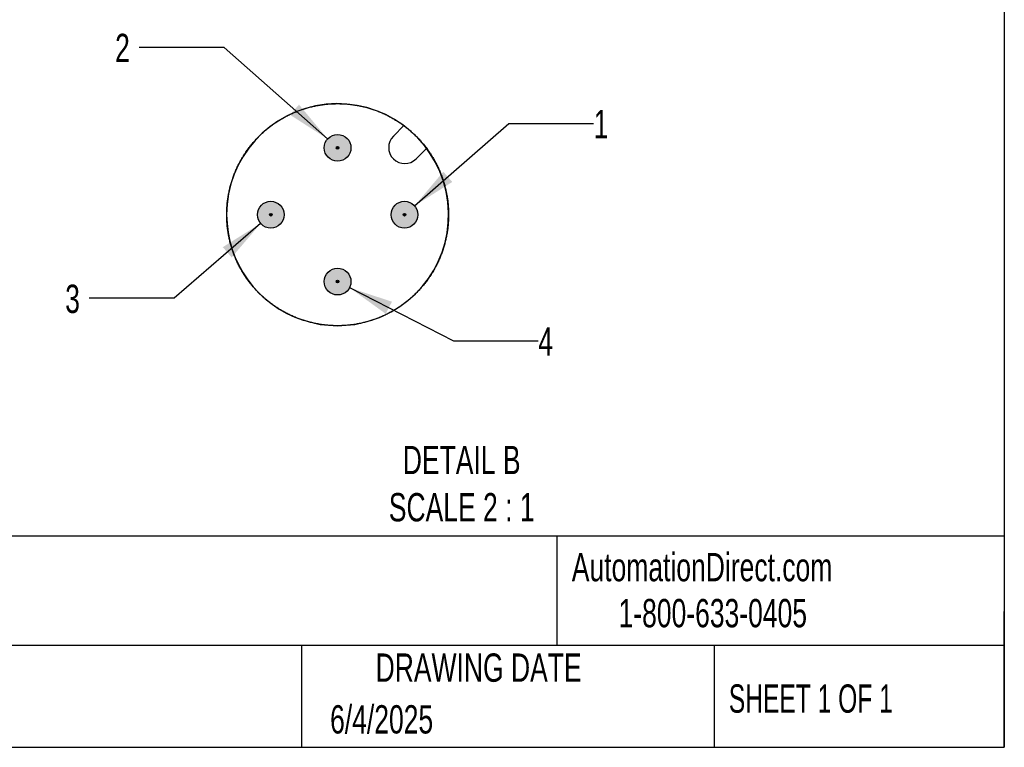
# Model space of a CAD drawing. Header units: millimetres. Extents: x 6 to 273, y 6 to 210.
# Tile 3 of 5: x 199 to 273, y 6 to 61. Entities that reach past the tile are written whole.
import ezdxf

# ---------------------------------------------------------------- set-up
doc = ezdxf.new("R2010")
doc.units = ezdxf.units.MM
doc.linetypes.add('SLD-Solid', pattern=[0])
doc.layers.add('DIMENSIONS', color=140, linetype='SLD-Solid', lineweight=25)
doc.layers.add('TEXT', color=140, linetype='SLD-Solid', lineweight=25)
doc.layers.add('HATCH', color=6, linetype='SLD-Solid')
doc.layers.add('SLD-DEFPOINTS', color=7, linetype='Continuous')
doc.styles.add('SLDTEXTSTYLE0', font='TXT', dxfattribs={"width": 0.7})
doc.styles.add('SLDTEXTSTYLE1', font='TXT', dxfattribs={"width": 0.65})
doc.dimstyles.new('SLDDIMSTYLE5', dxfattribs={"dimtxt": 2.158008, "dimasz": 3.302, "dimexe": 0, "dimexo": 0.0625, "dimgap": 0.539502, "dimtad": 0, "dimtih": 1, "dimtoh": 1, "dimdec": 1, "dimlfac": 0.5, "dimrnd": 1e-09, "dimzin": 12, "dimdsep": 46, "dimtxsty": 'SLDTEXTSTYLE0', "dimsah": 1, "dimcen": 0, "dimadec": 0, "dimazin": 3, "dimtfac": 1, "dimtdec": 1, "dimtofl": 0, "dimtmove": 0, "dimatfit": 3, "dimfxl": 0, "dimfrac": 2, "dimtolj": 1, "dimtzin": 12, "dimarcsym": 0})

# ---------------------------------------------------------------- blocks, each defined once
blk = doc.blocks.new('_D_12')
at = {"layer": 'DIMENSIONS'}
for p, q in [((228.93, 46.82), (235.98, 52.974)), ((235.98, 52.974), (242.33, 52.974))]:
    blk.add_line(p, q, dxfattribs=at)
blk.add_solid([(228.93, 46.82), (231.751, 48.608), (231.083, 49.374)], dxfattribs=at)
at = {"layer": 'DIMENSIONS', "insert": (242.33, 53.988), "char_height": 2.117, "attachment_point": 1, "style": 'SLDTEXTSTYLE0'}
blk.add_mtext('1', dxfattribs=at)
blk = doc.blocks.new('_D_13')
at = {"layer": 'DIMENSIONS'}
for p, q in [((214.677, 58.67), (208.327, 58.67)), ((222.427, 51.824), (214.677, 58.67))]:
    blk.add_line(p, q, dxfattribs=at)
blk.add_solid([(222.427, 51.824), (220.289, 54.391), (219.616, 53.629)], dxfattribs=at)
at = {"layer": 'DIMENSIONS', "insert": (206.532, 59.683), "char_height": 2.117, "attachment_point": 1, "style": 'SLDTEXTSTYLE0'}
blk.add_mtext('2', dxfattribs=at)
blk = doc.blocks.new('_D_14')
at = {"layer": 'DIMENSIONS'}
for p, q in [((217.419, 45.509), (210.941, 39.918)), ((210.941, 39.918), (204.591, 39.918))]:
    blk.add_line(p, q, dxfattribs=at)
blk.add_solid([(217.419, 45.509), (214.588, 43.736), (215.251, 42.967)], dxfattribs=at)
at = {"layer": 'DIMENSIONS', "insert": (202.796, 40.932), "char_height": 2.117, "attachment_point": 1, "style": 'SLDTEXTSTYLE0'}
blk.add_mtext('3', dxfattribs=at)
blk = doc.blocks.new('_D_15')
at = {"layer": 'DIMENSIONS'}
for p, q in [((224.067, 40.707), (231.835, 36.736)), ((231.835, 36.736), (238.185, 36.736))]:
    blk.add_line(p, q, dxfattribs=at)
blk.add_solid([(224.067, 40.707), (226.776, 38.751), (227.238, 39.656)], dxfattribs=at)
at = {"layer": 'DIMENSIONS', "insert": (238.185, 37.749), "char_height": 2.117, "attachment_point": 1, "style": 'SLDTEXTSTYLE0'}
blk.add_mtext('4', dxfattribs=at)

msp = doc.modelspace()

# ---------------------------------------------------------------- hatches: boundary and pattern name
at = {"layer": 'HATCH'}
h = msp.add_hatch(color=256, dxfattribs=at)
h.paths.add_polyline_path([(223.277, 51.162), (223.276, 51.167), (223.276, 51.173), (223.275, 51.178), (223.274, 51.183), (223.273, 51.188), (223.271, 51.193), (223.27, 51.198), (223.268, 51.203), (223.265, 51.208), (223.263, 51.213), (223.26, 51.217), (223.257, 51.222), (223.253, 51.226), (223.25, 51.23), (223.246, 51.234), (223.242, 51.237), (223.238, 51.241), (223.234, 51.244), (223.23, 51.247), (223.225, 51.249), (223.22, 51.252), (223.215, 51.254), (223.21, 51.256), (223.205, 51.258), (223.2, 51.259), (223.195, 51.26), (223.19, 51.261), (223.184, 51.262), (223.179, 51.262), (223.174, 51.262), (223.169, 51.262), (223.163, 51.261), (223.158, 51.26), (223.153, 51.259), (223.148, 51.258), (223.143, 51.256), (223.138, 51.254), (223.133, 51.252), (223.128, 51.249), (223.123, 51.247), (223.119, 51.244), (223.115, 51.241), (223.111, 51.237), (223.107, 51.234), (223.103, 51.23), (223.1, 51.226), (223.096, 51.222), (223.093, 51.217), (223.09, 51.213), (223.088, 51.208), (223.085, 51.203), (223.083, 51.198), (223.082, 51.193), (223.08, 51.188), (223.079, 51.183), (223.078, 51.178), (223.077, 51.173), (223.077, 51.167), (223.077, 51.162), (223.077, 51.157), (223.077, 51.151), (223.078, 51.146), (223.079, 51.141), (223.08, 51.136), (223.082, 51.131), (223.083, 51.126), (223.085, 51.121), (223.088, 51.116), (223.09, 51.111), (223.093, 51.107), (223.096, 51.102), (223.1, 51.098), (223.103, 51.094), (223.107, 51.09), (223.111, 51.087), (223.115, 51.083), (223.119, 51.08), (223.123, 51.077), (223.128, 51.075), (223.133, 51.072), (223.138, 51.07), (223.143, 51.068), (223.148, 51.066), (223.153, 51.065), (223.158, 51.064), (223.163, 51.063), (223.169, 51.062), (223.174, 51.062), (223.179, 51.062), (223.184, 51.062), (223.19, 51.063), (223.195, 51.064), (223.2, 51.065), (223.205, 51.066), (223.21, 51.068), (223.215, 51.07), (223.22, 51.072), (223.225, 51.075), (223.23, 51.077), (223.234, 51.08), (223.238, 51.083), (223.242, 51.087), (223.246, 51.09), (223.25, 51.094), (223.253, 51.098), (223.257, 51.102), (223.26, 51.107), (223.263, 51.111), (223.265, 51.116), (223.268, 51.121), (223.27, 51.126), (223.271, 51.131), (223.273, 51.136), (223.274, 51.141), (223.275, 51.146), (223.276, 51.151), (223.276, 51.157)], flags=0)
h.paths.add_polyline_path([(224.171, 51.056), (224.175, 51.109), (224.177, 51.162), (224.175, 51.215), (224.171, 51.268), (224.164, 51.321), (224.154, 51.373), (224.141, 51.425), (224.126, 51.476), (224.108, 51.526), (224.087, 51.575), (224.064, 51.623), (224.038, 51.67), (224.01, 51.715), (223.979, 51.758), (223.946, 51.8), (223.911, 51.84), (223.874, 51.878), (223.835, 51.915), (223.794, 51.949), (223.751, 51.98), (223.707, 52.01), (223.661, 52.037), (223.614, 52.061), (223.565, 52.083), (223.516, 52.103), (223.465, 52.119), (223.414, 52.133), (223.362, 52.145), (223.309, 52.153), (223.256, 52.159), (223.203, 52.162), (223.15, 52.162), (223.097, 52.159), (223.044, 52.153), (222.991, 52.145), (222.939, 52.133), (222.888, 52.119), (222.837, 52.103), (222.788, 52.083), (222.739, 52.061), (222.692, 52.037), (222.646, 52.01), (222.602, 51.98), (222.559, 51.949), (222.518, 51.915), (222.479, 51.878), (222.442, 51.84), (222.407, 51.8), (222.374, 51.758), (222.343, 51.715), (222.315, 51.67), (222.289, 51.623), (222.266, 51.575), (222.245, 51.526), (222.227, 51.476), (222.212, 51.425), (222.199, 51.373), (222.189, 51.321), (222.182, 51.268), (222.178, 51.215), (222.177, 51.162), (222.178, 51.109), (222.182, 51.056), (222.189, 51.003), (222.199, 50.951), (222.212, 50.899), (222.227, 50.848), (222.245, 50.798), (222.266, 50.749), (222.289, 50.701), (222.315, 50.654), (222.343, 50.609), (222.374, 50.566), (222.407, 50.524), (222.442, 50.484), (222.479, 50.446), (222.518, 50.409), (222.559, 50.375), (222.602, 50.344), (222.646, 50.314), (222.692, 50.287), (222.739, 50.263), (222.788, 50.241), (222.837, 50.221), (222.888, 50.205), (222.939, 50.191), (222.991, 50.179), (223.044, 50.171), (223.097, 50.165), (223.15, 50.162), (223.203, 50.162), (223.256, 50.165), (223.309, 50.171), (223.362, 50.179), (223.414, 50.191), (223.465, 50.205), (223.516, 50.221), (223.565, 50.241), (223.614, 50.263), (223.661, 50.287), (223.707, 50.314), (223.751, 50.344), (223.794, 50.375), (223.835, 50.409), (223.874, 50.446), (223.911, 50.484), (223.946, 50.524), (223.979, 50.566), (224.01, 50.609), (224.038, 50.654), (224.064, 50.701), (224.087, 50.749), (224.108, 50.798), (224.126, 50.848), (224.141, 50.899), (224.154, 50.951), (224.164, 51.003)], flags=0)
for points in [[(223.276, 51.151), (223.276, 51.157), (223.277, 51.162), (223.276, 51.167), (223.276, 51.173), (223.275, 51.178), (223.274, 51.183), (223.273, 51.188), (223.271, 51.193), (223.27, 51.198), (223.268, 51.203), (223.265, 51.208), (223.263, 51.213), (223.26, 51.217), (223.257, 51.222), (223.253, 51.226), (223.25, 51.23), (223.246, 51.234), (223.242, 51.237), (223.238, 51.241), (223.234, 51.244), (223.23, 51.247), (223.225, 51.249), (223.22, 51.252), (223.215, 51.254), (223.21, 51.256), (223.205, 51.258), (223.2, 51.259), (223.195, 51.26), (223.19, 51.261), (223.184, 51.262), (223.179, 51.262), (223.174, 51.262), (223.169, 51.262), (223.163, 51.261), (223.158, 51.26), (223.153, 51.259), (223.148, 51.258), (223.143, 51.256), (223.138, 51.254), (223.133, 51.252), (223.128, 51.249), (223.123, 51.247), (223.119, 51.244), (223.115, 51.241), (223.111, 51.237), (223.107, 51.234), (223.103, 51.23), (223.1, 51.226), (223.096, 51.222), (223.093, 51.217), (223.09, 51.213), (223.088, 51.208), (223.085, 51.203), (223.083, 51.198), (223.082, 51.193), (223.08, 51.188), (223.079, 51.183), (223.078, 51.178), (223.077, 51.173), (223.077, 51.167), (223.077, 51.162), (223.077, 51.157), (223.077, 51.151), (223.078, 51.146), (223.079, 51.141), (223.08, 51.136), (223.082, 51.131), (223.083, 51.126), (223.085, 51.121), (223.088, 51.116), (223.09, 51.111), (223.093, 51.107), (223.096, 51.102), (223.1, 51.098), (223.103, 51.094), (223.107, 51.09), (223.111, 51.087), (223.115, 51.083), (223.119, 51.08), (223.123, 51.077), (223.128, 51.075), (223.133, 51.072), (223.138, 51.07), (223.143, 51.068), (223.148, 51.066), (223.153, 51.065), (223.158, 51.064), (223.163, 51.063), (223.169, 51.062), (223.174, 51.062), (223.179, 51.062), (223.184, 51.062), (223.19, 51.063), (223.195, 51.064), (223.2, 51.065), (223.205, 51.066), (223.21, 51.068), (223.215, 51.07), (223.22, 51.072), (223.225, 51.075), (223.23, 51.077), (223.234, 51.08), (223.238, 51.083), (223.242, 51.087), (223.246, 51.09), (223.25, 51.094), (223.253, 51.098), (223.257, 51.102), (223.26, 51.107), (223.263, 51.111), (223.265, 51.116), (223.268, 51.121), (223.27, 51.126), (223.271, 51.131), (223.273, 51.136), (223.274, 51.141), (223.275, 51.146)], [(218.276, 46.151), (218.276, 46.157), (218.277, 46.162), (218.276, 46.167), (218.276, 46.173), (218.275, 46.178), (218.274, 46.183), (218.273, 46.188), (218.271, 46.193), (218.27, 46.198), (218.268, 46.203), (218.265, 46.208), (218.263, 46.213), (218.26, 46.217), (218.257, 46.222), (218.253, 46.226), (218.25, 46.23), (218.246, 46.234), (218.242, 46.237), (218.238, 46.241), (218.234, 46.244), (218.23, 46.247), (218.225, 46.249), (218.22, 46.252), (218.215, 46.254), (218.21, 46.256), (218.205, 46.258), (218.2, 46.259), (218.195, 46.26), (218.19, 46.261), (218.184, 46.262), (218.179, 46.262), (218.174, 46.262), (218.169, 46.262), (218.163, 46.261), (218.158, 46.26), (218.153, 46.259), (218.148, 46.258), (218.143, 46.256), (218.138, 46.254), (218.133, 46.252), (218.128, 46.249), (218.123, 46.247), (218.119, 46.244), (218.115, 46.241), (218.111, 46.237), (218.107, 46.234), (218.103, 46.23), (218.1, 46.226), (218.096, 46.222), (218.093, 46.217), (218.09, 46.213), (218.088, 46.208), (218.085, 46.203), (218.083, 46.198), (218.082, 46.193), (218.08, 46.188), (218.079, 46.183), (218.078, 46.178), (218.077, 46.173), (218.077, 46.167), (218.077, 46.162), (218.077, 46.157), (218.077, 46.151), (218.078, 46.146), (218.079, 46.141), (218.08, 46.136), (218.082, 46.131), (218.083, 46.126), (218.085, 46.121), (218.088, 46.116), (218.09, 46.111), (218.093, 46.107), (218.096, 46.102), (218.1, 46.098), (218.103, 46.094), (218.107, 46.09), (218.111, 46.087), (218.115, 46.083), (218.119, 46.08), (218.123, 46.077), (218.128, 46.075), (218.133, 46.072), (218.138, 46.07), (218.143, 46.068), (218.148, 46.066), (218.153, 46.065), (218.158, 46.064), (218.163, 46.063), (218.169, 46.062), (218.174, 46.062), (218.179, 46.062), (218.184, 46.062), (218.19, 46.063), (218.195, 46.064), (218.2, 46.065), (218.205, 46.066), (218.21, 46.068), (218.215, 46.07), (218.22, 46.072), (218.225, 46.075), (218.23, 46.077), (218.234, 46.08), (218.238, 46.083), (218.242, 46.087), (218.246, 46.09), (218.25, 46.094), (218.253, 46.098), (218.257, 46.102), (218.26, 46.107), (218.263, 46.111), (218.265, 46.116), (218.268, 46.121), (218.27, 46.126), (218.271, 46.131), (218.273, 46.136), (218.274, 46.141), (218.275, 46.146)], [(228.276, 46.151), (228.276, 46.157), (228.277, 46.162), (228.276, 46.167), (228.276, 46.173), (228.275, 46.178), (228.274, 46.183), (228.273, 46.188), (228.271, 46.193), (228.27, 46.198), (228.268, 46.203), (228.265, 46.208), (228.263, 46.213), (228.26, 46.217), (228.257, 46.222), (228.253, 46.226), (228.25, 46.23), (228.246, 46.234), (228.242, 46.237), (228.238, 46.241), (228.234, 46.244), (228.23, 46.247), (228.225, 46.249), (228.22, 46.252), (228.215, 46.254), (228.21, 46.256), (228.205, 46.258), (228.2, 46.259), (228.195, 46.26), (228.19, 46.261), (228.184, 46.262), (228.179, 46.262), (228.174, 46.262), (228.169, 46.262), (228.163, 46.261), (228.158, 46.26), (228.153, 46.259), (228.148, 46.258), (228.143, 46.256), (228.138, 46.254), (228.133, 46.252), (228.128, 46.249), (228.123, 46.247), (228.119, 46.244), (228.115, 46.241), (228.111, 46.237), (228.107, 46.234), (228.103, 46.23), (228.1, 46.226), (228.096, 46.222), (228.093, 46.217), (228.09, 46.213), (228.088, 46.208), (228.085, 46.203), (228.083, 46.198), (228.082, 46.193), (228.08, 46.188), (228.079, 46.183), (228.078, 46.178), (228.077, 46.173), (228.077, 46.167), (228.077, 46.162), (228.077, 46.157), (228.077, 46.151), (228.078, 46.146), (228.079, 46.141), (228.08, 46.136), (228.082, 46.131), (228.083, 46.126), (228.085, 46.121), (228.088, 46.116), (228.09, 46.111), (228.093, 46.107), (228.096, 46.102), (228.1, 46.098), (228.103, 46.094), (228.107, 46.09), (228.111, 46.087), (228.115, 46.083), (228.119, 46.08), (228.123, 46.077), (228.128, 46.075), (228.133, 46.072), (228.138, 46.07), (228.143, 46.068), (228.148, 46.066), (228.153, 46.065), (228.158, 46.064), (228.163, 46.063), (228.169, 46.062), (228.174, 46.062), (228.179, 46.062), (228.184, 46.062), (228.19, 46.063), (228.195, 46.064), (228.2, 46.065), (228.205, 46.066), (228.21, 46.068), (228.215, 46.07), (228.22, 46.072), (228.225, 46.075), (228.23, 46.077), (228.234, 46.08), (228.238, 46.083), (228.242, 46.087), (228.246, 46.09), (228.25, 46.094), (228.253, 46.098), (228.257, 46.102), (228.26, 46.107), (228.263, 46.111), (228.265, 46.116), (228.268, 46.121), (228.27, 46.126), (228.271, 46.131), (228.273, 46.136), (228.274, 46.141), (228.275, 46.146)], [(223.276, 41.151), (223.276, 41.157), (223.277, 41.162), (223.276, 41.167), (223.276, 41.173), (223.275, 41.178), (223.274, 41.183), (223.273, 41.188), (223.271, 41.193), (223.27, 41.198), (223.268, 41.203), (223.265, 41.208), (223.263, 41.213), (223.26, 41.217), (223.257, 41.222), (223.253, 41.226), (223.25, 41.23), (223.246, 41.234), (223.242, 41.237), (223.238, 41.241), (223.234, 41.244), (223.23, 41.247), (223.225, 41.249), (223.22, 41.252), (223.215, 41.254), (223.21, 41.256), (223.205, 41.258), (223.2, 41.259), (223.195, 41.26), (223.19, 41.261), (223.184, 41.262), (223.179, 41.262), (223.174, 41.262), (223.169, 41.262), (223.163, 41.261), (223.158, 41.26), (223.153, 41.259), (223.148, 41.258), (223.143, 41.256), (223.138, 41.254), (223.133, 41.252), (223.128, 41.249), (223.123, 41.247), (223.119, 41.244), (223.115, 41.241), (223.111, 41.237), (223.107, 41.234), (223.103, 41.23), (223.1, 41.226), (223.096, 41.222), (223.093, 41.217), (223.09, 41.213), (223.088, 41.208), (223.085, 41.203), (223.083, 41.198), (223.082, 41.193), (223.08, 41.188), (223.079, 41.183), (223.078, 41.178), (223.077, 41.173), (223.077, 41.167), (223.077, 41.162), (223.077, 41.157), (223.077, 41.151), (223.078, 41.146), (223.079, 41.141), (223.08, 41.136), (223.082, 41.131), (223.083, 41.126), (223.085, 41.121), (223.088, 41.116), (223.09, 41.111), (223.093, 41.107), (223.096, 41.102), (223.1, 41.098), (223.103, 41.094), (223.107, 41.09), (223.111, 41.087), (223.115, 41.083), (223.119, 41.08), (223.123, 41.077), (223.128, 41.075), (223.133, 41.072), (223.138, 41.07), (223.143, 41.068), (223.148, 41.066), (223.153, 41.065), (223.158, 41.064), (223.163, 41.063), (223.169, 41.062), (223.174, 41.062), (223.179, 41.062), (223.184, 41.062), (223.19, 41.063), (223.195, 41.064), (223.2, 41.065), (223.205, 41.066), (223.21, 41.068), (223.215, 41.07), (223.22, 41.072), (223.225, 41.075), (223.23, 41.077), (223.234, 41.08), (223.238, 41.083), (223.242, 41.087), (223.246, 41.09), (223.25, 41.094), (223.253, 41.098), (223.257, 41.102), (223.26, 41.107), (223.263, 41.111), (223.265, 41.116), (223.268, 41.121), (223.27, 41.126), (223.271, 41.131), (223.273, 41.136), (223.274, 41.141), (223.275, 41.146)]]:
    msp.add_hatch(color=256, dxfattribs=at).paths.add_polyline_path(points, flags=0)
h = msp.add_hatch(color=256, dxfattribs=at)
h.paths.add_polyline_path([(218.277, 46.162), (218.276, 46.167), (218.276, 46.173), (218.275, 46.178), (218.274, 46.183), (218.273, 46.188), (218.271, 46.193), (218.27, 46.198), (218.268, 46.203), (218.265, 46.208), (218.263, 46.213), (218.26, 46.217), (218.257, 46.222), (218.253, 46.226), (218.25, 46.23), (218.246, 46.234), (218.242, 46.237), (218.238, 46.241), (218.234, 46.244), (218.23, 46.247), (218.225, 46.249), (218.22, 46.252), (218.215, 46.254), (218.21, 46.256), (218.205, 46.258), (218.2, 46.259), (218.195, 46.26), (218.19, 46.261), (218.184, 46.262), (218.179, 46.262), (218.174, 46.262), (218.169, 46.262), (218.163, 46.261), (218.158, 46.26), (218.153, 46.259), (218.148, 46.258), (218.143, 46.256), (218.138, 46.254), (218.133, 46.252), (218.128, 46.249), (218.123, 46.247), (218.119, 46.244), (218.115, 46.241), (218.111, 46.237), (218.107, 46.234), (218.103, 46.23), (218.1, 46.226), (218.096, 46.222), (218.093, 46.217), (218.09, 46.213), (218.088, 46.208), (218.085, 46.203), (218.083, 46.198), (218.082, 46.193), (218.08, 46.188), (218.079, 46.183), (218.078, 46.178), (218.077, 46.173), (218.077, 46.167), (218.077, 46.162), (218.077, 46.157), (218.077, 46.151), (218.078, 46.146), (218.079, 46.141), (218.08, 46.136), (218.082, 46.131), (218.083, 46.126), (218.085, 46.121), (218.088, 46.116), (218.09, 46.111), (218.093, 46.107), (218.096, 46.102), (218.1, 46.098), (218.103, 46.094), (218.107, 46.09), (218.111, 46.087), (218.115, 46.083), (218.119, 46.08), (218.123, 46.077), (218.128, 46.075), (218.133, 46.072), (218.138, 46.07), (218.143, 46.068), (218.148, 46.066), (218.153, 46.065), (218.158, 46.064), (218.163, 46.063), (218.169, 46.062), (218.174, 46.062), (218.179, 46.062), (218.184, 46.062), (218.19, 46.063), (218.195, 46.064), (218.2, 46.065), (218.205, 46.066), (218.21, 46.068), (218.215, 46.07), (218.22, 46.072), (218.225, 46.075), (218.23, 46.077), (218.234, 46.08), (218.238, 46.083), (218.242, 46.087), (218.246, 46.09), (218.25, 46.094), (218.253, 46.098), (218.257, 46.102), (218.26, 46.107), (218.263, 46.111), (218.265, 46.116), (218.268, 46.121), (218.27, 46.126), (218.271, 46.131), (218.273, 46.136), (218.274, 46.141), (218.275, 46.146), (218.276, 46.151), (218.276, 46.157)], flags=0)
h.paths.add_polyline_path([(219.171, 46.056), (219.175, 46.109), (219.177, 46.162), (219.175, 46.215), (219.171, 46.268), (219.164, 46.321), (219.154, 46.373), (219.141, 46.425), (219.126, 46.476), (219.108, 46.526), (219.087, 46.575), (219.064, 46.623), (219.038, 46.67), (219.01, 46.715), (218.979, 46.758), (218.946, 46.8), (218.911, 46.84), (218.874, 46.878), (218.835, 46.915), (218.794, 46.949), (218.751, 46.98), (218.707, 47.01), (218.661, 47.037), (218.614, 47.061), (218.565, 47.083), (218.516, 47.103), (218.465, 47.119), (218.414, 47.133), (218.362, 47.145), (218.309, 47.153), (218.256, 47.159), (218.203, 47.162), (218.15, 47.162), (218.097, 47.159), (218.044, 47.153), (217.991, 47.145), (217.939, 47.133), (217.888, 47.119), (217.837, 47.103), (217.788, 47.083), (217.739, 47.061), (217.692, 47.037), (217.646, 47.01), (217.602, 46.98), (217.559, 46.949), (217.518, 46.915), (217.479, 46.878), (217.442, 46.84), (217.407, 46.8), (217.374, 46.758), (217.343, 46.715), (217.315, 46.67), (217.289, 46.623), (217.266, 46.575), (217.245, 46.526), (217.227, 46.476), (217.212, 46.425), (217.199, 46.373), (217.189, 46.321), (217.182, 46.268), (217.178, 46.215), (217.177, 46.162), (217.178, 46.109), (217.182, 46.056), (217.189, 46.003), (217.199, 45.951), (217.212, 45.899), (217.227, 45.848), (217.245, 45.798), (217.266, 45.749), (217.289, 45.701), (217.315, 45.654), (217.343, 45.609), (217.374, 45.566), (217.407, 45.524), (217.442, 45.484), (217.479, 45.446), (217.518, 45.409), (217.559, 45.375), (217.602, 45.344), (217.646, 45.314), (217.692, 45.287), (217.739, 45.263), (217.788, 45.241), (217.837, 45.221), (217.888, 45.205), (217.939, 45.191), (217.991, 45.179), (218.044, 45.171), (218.097, 45.165), (218.15, 45.162), (218.203, 45.162), (218.256, 45.165), (218.309, 45.171), (218.362, 45.179), (218.414, 45.191), (218.465, 45.205), (218.516, 45.221), (218.565, 45.241), (218.614, 45.263), (218.661, 45.287), (218.707, 45.314), (218.751, 45.344), (218.794, 45.375), (218.835, 45.409), (218.874, 45.446), (218.911, 45.484), (218.946, 45.524), (218.979, 45.566), (219.01, 45.609), (219.038, 45.654), (219.064, 45.701), (219.087, 45.749), (219.108, 45.798), (219.126, 45.848), (219.141, 45.899), (219.154, 45.951), (219.164, 46.003)], flags=0)
h = msp.add_hatch(color=256, dxfattribs=at)
h.paths.add_polyline_path([(228.277, 46.162), (228.276, 46.167), (228.276, 46.173), (228.275, 46.178), (228.274, 46.183), (228.273, 46.188), (228.271, 46.193), (228.27, 46.198), (228.268, 46.203), (228.265, 46.208), (228.263, 46.213), (228.26, 46.217), (228.257, 46.222), (228.253, 46.226), (228.25, 46.23), (228.246, 46.234), (228.242, 46.237), (228.238, 46.241), (228.234, 46.244), (228.23, 46.247), (228.225, 46.249), (228.22, 46.252), (228.215, 46.254), (228.21, 46.256), (228.205, 46.258), (228.2, 46.259), (228.195, 46.26), (228.19, 46.261), (228.184, 46.262), (228.179, 46.262), (228.174, 46.262), (228.169, 46.262), (228.163, 46.261), (228.158, 46.26), (228.153, 46.259), (228.148, 46.258), (228.143, 46.256), (228.138, 46.254), (228.133, 46.252), (228.128, 46.249), (228.123, 46.247), (228.119, 46.244), (228.115, 46.241), (228.111, 46.237), (228.107, 46.234), (228.103, 46.23), (228.1, 46.226), (228.096, 46.222), (228.093, 46.217), (228.09, 46.213), (228.088, 46.208), (228.085, 46.203), (228.083, 46.198), (228.082, 46.193), (228.08, 46.188), (228.079, 46.183), (228.078, 46.178), (228.077, 46.173), (228.077, 46.167), (228.077, 46.162), (228.077, 46.157), (228.077, 46.151), (228.078, 46.146), (228.079, 46.141), (228.08, 46.136), (228.082, 46.131), (228.083, 46.126), (228.085, 46.121), (228.088, 46.116), (228.09, 46.111), (228.093, 46.107), (228.096, 46.102), (228.1, 46.098), (228.103, 46.094), (228.107, 46.09), (228.111, 46.087), (228.115, 46.083), (228.119, 46.08), (228.123, 46.077), (228.128, 46.075), (228.133, 46.072), (228.138, 46.07), (228.143, 46.068), (228.148, 46.066), (228.153, 46.065), (228.158, 46.064), (228.163, 46.063), (228.169, 46.062), (228.174, 46.062), (228.179, 46.062), (228.184, 46.062), (228.19, 46.063), (228.195, 46.064), (228.2, 46.065), (228.205, 46.066), (228.21, 46.068), (228.215, 46.07), (228.22, 46.072), (228.225, 46.075), (228.23, 46.077), (228.234, 46.08), (228.238, 46.083), (228.242, 46.087), (228.246, 46.09), (228.25, 46.094), (228.253, 46.098), (228.257, 46.102), (228.26, 46.107), (228.263, 46.111), (228.265, 46.116), (228.268, 46.121), (228.27, 46.126), (228.271, 46.131), (228.273, 46.136), (228.274, 46.141), (228.275, 46.146), (228.276, 46.151), (228.276, 46.157)], flags=0)
h.paths.add_polyline_path([(229.171, 46.056), (229.175, 46.109), (229.177, 46.162), (229.175, 46.215), (229.171, 46.268), (229.164, 46.321), (229.154, 46.373), (229.141, 46.425), (229.126, 46.476), (229.108, 46.526), (229.087, 46.575), (229.064, 46.623), (229.038, 46.67), (229.01, 46.715), (228.979, 46.758), (228.946, 46.8), (228.911, 46.84), (228.874, 46.878), (228.835, 46.915), (228.794, 46.949), (228.751, 46.98), (228.707, 47.01), (228.661, 47.037), (228.614, 47.061), (228.565, 47.083), (228.516, 47.103), (228.465, 47.119), (228.414, 47.133), (228.362, 47.145), (228.309, 47.153), (228.256, 47.159), (228.203, 47.162), (228.15, 47.162), (228.097, 47.159), (228.044, 47.153), (227.991, 47.145), (227.939, 47.133), (227.888, 47.119), (227.837, 47.103), (227.788, 47.083), (227.739, 47.061), (227.692, 47.037), (227.646, 47.01), (227.602, 46.98), (227.559, 46.949), (227.518, 46.915), (227.479, 46.878), (227.442, 46.84), (227.407, 46.8), (227.374, 46.758), (227.343, 46.715), (227.315, 46.67), (227.289, 46.623), (227.266, 46.575), (227.245, 46.526), (227.227, 46.476), (227.212, 46.425), (227.199, 46.373), (227.189, 46.321), (227.182, 46.268), (227.178, 46.215), (227.177, 46.162), (227.178, 46.109), (227.182, 46.056), (227.189, 46.003), (227.199, 45.951), (227.212, 45.899), (227.227, 45.848), (227.245, 45.798), (227.266, 45.749), (227.289, 45.701), (227.315, 45.654), (227.343, 45.609), (227.374, 45.566), (227.407, 45.524), (227.442, 45.484), (227.479, 45.446), (227.518, 45.409), (227.559, 45.375), (227.602, 45.344), (227.646, 45.314), (227.692, 45.287), (227.739, 45.263), (227.788, 45.241), (227.837, 45.221), (227.888, 45.205), (227.939, 45.191), (227.991, 45.179), (228.044, 45.171), (228.097, 45.165), (228.15, 45.162), (228.203, 45.162), (228.256, 45.165), (228.309, 45.171), (228.362, 45.179), (228.414, 45.191), (228.465, 45.205), (228.516, 45.221), (228.565, 45.241), (228.614, 45.263), (228.661, 45.287), (228.707, 45.314), (228.751, 45.344), (228.794, 45.375), (228.835, 45.409), (228.874, 45.446), (228.911, 45.484), (228.946, 45.524), (228.979, 45.566), (229.01, 45.609), (229.038, 45.654), (229.064, 45.701), (229.087, 45.749), (229.108, 45.798), (229.126, 45.848), (229.141, 45.899), (229.154, 45.951), (229.164, 46.003)], flags=0)
h = msp.add_hatch(color=256, dxfattribs=at)
h.paths.add_polyline_path([(223.277, 41.162), (223.276, 41.167), (223.276, 41.173), (223.275, 41.178), (223.274, 41.183), (223.273, 41.188), (223.271, 41.193), (223.27, 41.198), (223.268, 41.203), (223.265, 41.208), (223.263, 41.213), (223.26, 41.217), (223.257, 41.222), (223.253, 41.226), (223.25, 41.23), (223.246, 41.234), (223.242, 41.237), (223.238, 41.241), (223.234, 41.244), (223.23, 41.247), (223.225, 41.249), (223.22, 41.252), (223.215, 41.254), (223.21, 41.256), (223.205, 41.258), (223.2, 41.259), (223.195, 41.26), (223.19, 41.261), (223.184, 41.262), (223.179, 41.262), (223.174, 41.262), (223.169, 41.262), (223.163, 41.261), (223.158, 41.26), (223.153, 41.259), (223.148, 41.258), (223.143, 41.256), (223.138, 41.254), (223.133, 41.252), (223.128, 41.249), (223.123, 41.247), (223.119, 41.244), (223.115, 41.241), (223.111, 41.237), (223.107, 41.234), (223.103, 41.23), (223.1, 41.226), (223.096, 41.222), (223.093, 41.217), (223.09, 41.213), (223.088, 41.208), (223.085, 41.203), (223.083, 41.198), (223.082, 41.193), (223.08, 41.188), (223.079, 41.183), (223.078, 41.178), (223.077, 41.173), (223.077, 41.167), (223.077, 41.162), (223.077, 41.157), (223.077, 41.151), (223.078, 41.146), (223.079, 41.141), (223.08, 41.136), (223.082, 41.131), (223.083, 41.126), (223.085, 41.121), (223.088, 41.116), (223.09, 41.111), (223.093, 41.107), (223.096, 41.102), (223.1, 41.098), (223.103, 41.094), (223.107, 41.09), (223.111, 41.087), (223.115, 41.083), (223.119, 41.08), (223.123, 41.077), (223.128, 41.075), (223.133, 41.072), (223.138, 41.07), (223.143, 41.068), (223.148, 41.066), (223.153, 41.065), (223.158, 41.064), (223.163, 41.063), (223.169, 41.062), (223.174, 41.062), (223.179, 41.062), (223.184, 41.062), (223.19, 41.063), (223.195, 41.064), (223.2, 41.065), (223.205, 41.066), (223.21, 41.068), (223.215, 41.07), (223.22, 41.072), (223.225, 41.075), (223.23, 41.077), (223.234, 41.08), (223.238, 41.083), (223.242, 41.087), (223.246, 41.09), (223.25, 41.094), (223.253, 41.098), (223.257, 41.102), (223.26, 41.107), (223.263, 41.111), (223.265, 41.116), (223.268, 41.121), (223.27, 41.126), (223.271, 41.131), (223.273, 41.136), (223.274, 41.141), (223.275, 41.146), (223.276, 41.151), (223.276, 41.157)], flags=0)
h.paths.add_polyline_path([(224.171, 41.056), (224.175, 41.109), (224.177, 41.162), (224.175, 41.215), (224.171, 41.268), (224.164, 41.321), (224.154, 41.373), (224.141, 41.425), (224.126, 41.476), (224.108, 41.526), (224.087, 41.575), (224.064, 41.623), (224.038, 41.67), (224.01, 41.715), (223.979, 41.758), (223.946, 41.8), (223.911, 41.84), (223.874, 41.878), (223.835, 41.915), (223.794, 41.949), (223.751, 41.98), (223.707, 42.01), (223.661, 42.037), (223.614, 42.061), (223.565, 42.083), (223.516, 42.103), (223.465, 42.119), (223.414, 42.133), (223.362, 42.145), (223.309, 42.153), (223.256, 42.159), (223.203, 42.162), (223.15, 42.162), (223.097, 42.159), (223.044, 42.153), (222.991, 42.145), (222.939, 42.133), (222.888, 42.119), (222.837, 42.103), (222.788, 42.083), (222.739, 42.061), (222.692, 42.037), (222.646, 42.01), (222.602, 41.98), (222.559, 41.949), (222.518, 41.915), (222.479, 41.878), (222.442, 41.84), (222.407, 41.8), (222.374, 41.758), (222.343, 41.715), (222.315, 41.67), (222.289, 41.623), (222.266, 41.575), (222.245, 41.526), (222.227, 41.476), (222.212, 41.425), (222.199, 41.373), (222.189, 41.321), (222.182, 41.268), (222.178, 41.215), (222.177, 41.162), (222.178, 41.109), (222.182, 41.056), (222.189, 41.003), (222.199, 40.951), (222.212, 40.899), (222.227, 40.848), (222.245, 40.798), (222.266, 40.749), (222.289, 40.701), (222.315, 40.654), (222.343, 40.609), (222.374, 40.566), (222.407, 40.524), (222.442, 40.484), (222.479, 40.446), (222.518, 40.409), (222.559, 40.375), (222.602, 40.344), (222.646, 40.314), (222.692, 40.287), (222.739, 40.263), (222.788, 40.241), (222.837, 40.221), (222.888, 40.205), (222.939, 40.191), (222.991, 40.179), (223.044, 40.171), (223.097, 40.165), (223.15, 40.162), (223.203, 40.162), (223.256, 40.165), (223.309, 40.171), (223.362, 40.179), (223.414, 40.191), (223.465, 40.205), (223.516, 40.221), (223.565, 40.241), (223.614, 40.263), (223.661, 40.287), (223.707, 40.314), (223.751, 40.344), (223.794, 40.375), (223.835, 40.409), (223.874, 40.446), (223.911, 40.484), (223.946, 40.524), (223.979, 40.566), (224.01, 40.609), (224.038, 40.654), (224.064, 40.701), (224.087, 40.749), (224.108, 40.798), (224.126, 40.848), (224.141, 40.899), (224.154, 40.951), (224.164, 41.003)], flags=0)

# ---------------------------------------------------------------- linework, layer by layer
for p, q in [((227.348, 52.031), (228.135, 52.818)), ((229.832, 51.121), (229.045, 50.334)), ((220.612, 38.268), (221.878, 37.964)), ((224.475, 37.964), (225.741, 38.268))]:
    msp.add_line(p, q)
at = {"flags": 128}
msp.add_lwpolyline([(221.878, 37.964), (223.176, 37.862), (224.475, 37.964)], dxfattribs=at)
for centre, radius in [((223.176, 51.162), 1), ((223.176, 51.162), 0.1), ((218.177, 46.162), 1), ((228.177, 46.162), 1), ((218.177, 46.162), 0.1), ((228.177, 46.162), 0.1), ((223.176, 41.162), 1), ((223.176, 41.162), 0.1)]:
    msp.add_circle(centre, radius)
for centre, radius, start, end in [((223.176, 46.162), 8.3, 287.99995, 180.00001), ((228.197, 51.182), 1.2, 135, 315), ((223.176, 46.162), 8.3, 180, 252.00003)]:
    msp.add_arc(centre, radius, start, end)
at = {"layer": 'SLD-DEFPOINTS', "flags": 128}
msp.add_lwpolyline([(231.477, 46.162), (231.477, 46.162), (231.476, 46.081), (231.475, 45.999), (231.473, 45.918), (231.47, 45.836), (231.467, 45.755), (231.462, 45.673), (231.457, 45.592), (231.451, 45.511), (231.444, 45.43), (231.437, 45.348), (231.428, 45.267), (231.419, 45.186), (231.409, 45.106), (231.398, 45.025), (231.387, 44.944), (231.374, 44.864), (231.374, 44.864), (231.361, 44.783), (231.347, 44.703), (231.333, 44.623), (231.317, 44.543), (231.301, 44.463), (231.284, 44.383), (231.266, 44.304), (231.247, 44.224), (231.228, 44.145), (231.208, 44.066), (231.187, 43.988), (231.165, 43.909), (231.142, 43.831), (231.119, 43.753), (231.095, 43.675), (231.07, 43.597), (231.07, 43.597), (231.045, 43.52), (231.018, 43.443), (230.991, 43.366), (230.963, 43.289), (230.935, 43.213), (230.906, 43.137), (230.876, 43.061), (230.845, 42.986), (230.813, 42.911), (230.781, 42.836), (230.748, 42.761), (230.714, 42.687), (230.68, 42.613), (230.644, 42.54), (230.608, 42.467), (230.572, 42.394), (230.535, 42.322), (230.496, 42.249), (230.458, 42.178), (230.418, 42.107), (230.378, 42.036), (230.337, 41.965), (230.296, 41.895), (230.253, 41.825), (230.211, 41.756), (230.167, 41.687), (230.123, 41.619), (230.078, 41.551), (230.032, 41.483), (229.986, 41.416), (229.939, 41.35), (229.891, 41.283), (229.843, 41.218), (229.794, 41.153), (229.745, 41.088), (229.695, 41.024), (229.644, 40.96), (229.593, 40.897), (229.541, 40.834), (229.488, 40.772), (229.435, 40.71), (229.381, 40.649), (229.326, 40.588), (229.271, 40.528), (229.216, 40.468), (229.16, 40.409), (229.103, 40.351), (229.046, 40.293), (228.988, 40.236), (228.929, 40.179), (228.87, 40.123), (228.811, 40.067), (228.75, 40.012), (228.69, 39.958), (228.629, 39.904), (228.567, 39.851), (228.505, 39.798), (228.442, 39.746), (228.379, 39.695), (228.315, 39.644), (228.251, 39.594), (228.186, 39.544), (228.121, 39.495), (228.055, 39.447), (227.989, 39.4), (227.922, 39.353), (227.855, 39.306), (227.788, 39.261), (227.72, 39.216), (227.651, 39.172), (227.583, 39.128), (227.513, 39.085), (227.444, 39.043), (227.373, 39.001), (227.303, 38.96), (227.232, 38.92), (227.161, 38.881), (227.089, 38.842), (227.017, 38.804), (226.945, 38.767), (226.945, 38.767), (226.872, 38.73), (226.799, 38.694), (226.725, 38.659), (226.651, 38.624), (226.577, 38.591), (226.503, 38.558), (226.428, 38.525), (226.353, 38.494), (226.277, 38.463), (226.202, 38.433), (226.126, 38.404), (226.049, 38.375), (225.973, 38.347), (225.896, 38.32), (225.819, 38.294), (225.741, 38.268), (225.741, 38.268), (225.664, 38.243), (225.586, 38.219), (225.508, 38.196), (225.429, 38.174), (225.351, 38.152), (225.272, 38.131), (225.193, 38.111), (225.114, 38.091), (225.035, 38.073), (224.955, 38.055), (224.876, 38.038), (224.796, 38.021), (224.716, 38.006), (224.636, 37.991), (224.555, 37.977), (224.475, 37.964), (224.475, 37.964), (224.394, 37.952), (224.314, 37.94), (224.233, 37.93), (224.152, 37.92), (224.071, 37.91), (223.99, 37.902), (223.909, 37.894), (223.828, 37.888), (223.746, 37.882), (223.665, 37.876), (223.584, 37.872), (223.502, 37.868), (223.421, 37.866), (223.339, 37.864), (223.258, 37.862), (223.176, 37.862), (223.176, 37.862), (223.095, 37.862), (223.014, 37.864), (222.932, 37.866), (222.851, 37.868), (222.769, 37.872), (222.688, 37.876), (222.607, 37.882), (222.525, 37.888), (222.444, 37.894), (222.363, 37.902), (222.282, 37.91), (222.201, 37.92), (222.12, 37.93), (222.039, 37.94), (221.959, 37.952), (221.878, 37.964), (221.878, 37.964), (221.798, 37.977), (221.717, 37.991), (221.637, 38.006), (221.557, 38.021), (221.477, 38.038), (221.398, 38.055), (221.318, 38.073), (221.239, 38.091), (221.16, 38.111), (221.081, 38.131), (221.002, 38.152), (220.924, 38.174), (220.845, 38.196), (220.767, 38.219), (220.689, 38.243), (220.612, 38.268), (220.612, 38.268), (220.534, 38.294), (220.457, 38.32), (220.38, 38.347), (220.304, 38.375), (220.227, 38.404), (220.151, 38.433), (220.076, 38.463), (220, 38.494), (219.925, 38.525), (219.85, 38.558), (219.776, 38.591), (219.702, 38.624), (219.628, 38.659), (219.554, 38.694), (219.481, 38.73), (219.408, 38.767), (219.408, 38.767), (219.336, 38.804), (219.264, 38.842), (219.192, 38.881), (219.121, 38.92), (219.05, 38.96), (218.98, 39.001), (218.909, 39.043), (218.84, 39.085), (218.771, 39.128), (218.702, 39.172), (218.633, 39.216), (218.565, 39.261), (218.498, 39.306), (218.431, 39.353), (218.364, 39.4), (218.298, 39.447), (218.232, 39.495), (218.167, 39.544), (218.102, 39.594), (218.038, 39.644), (217.974, 39.695), (217.911, 39.746), (217.848, 39.798), (217.786, 39.851), (217.724, 39.904), (217.663, 39.958), (217.603, 40.012), (217.542, 40.067), (217.483, 40.123), (217.424, 40.179), (217.365, 40.236), (217.308, 40.293), (217.25, 40.351), (217.193, 40.409), (217.137, 40.468), (217.082, 40.528), (217.027, 40.588), (216.972, 40.649), (216.918, 40.71), (216.865, 40.772), (216.813, 40.834), (216.761, 40.897), (216.709, 40.96), (216.658, 41.024), (216.608, 41.088), (216.559, 41.152), (216.51, 41.218), (216.462, 41.283), (216.414, 41.35), (216.367, 41.416), (216.321, 41.483), (216.275, 41.551), (216.23, 41.619), (216.186, 41.687), (216.143, 41.756), (216.1, 41.825), (216.057, 41.895), (216.016, 41.965), (215.975, 42.036), (215.935, 42.106), (215.895, 42.178), (215.857, 42.249), (215.818, 42.321), (215.781, 42.394), (215.745, 42.467), (215.709, 42.54), (215.673, 42.613), (215.639, 42.687), (215.605, 42.761), (215.572, 42.836), (215.54, 42.911), (215.508, 42.986), (215.477, 43.061), (215.447, 43.137), (215.418, 43.213), (215.39, 43.289), (215.362, 43.366), (215.335, 43.443), (215.308, 43.52), (215.283, 43.597), (215.283, 43.597), (215.258, 43.675), (215.234, 43.753), (215.211, 43.831), (215.188, 43.909), (215.166, 43.988), (215.145, 44.066), (215.125, 44.145), (215.106, 44.224), (215.087, 44.304), (215.069, 44.383), (215.052, 44.463), (215.036, 44.543), (215.02, 44.623), (215.006, 44.703), (214.992, 44.783), (214.979, 44.864), (214.979, 44.864), (214.966, 44.944), (214.955, 45.025), (214.944, 45.106), (214.934, 45.186), (214.925, 45.267), (214.916, 45.348), (214.909, 45.43), (214.902, 45.511), (214.896, 45.592), (214.891, 45.673), (214.886, 45.755), (214.883, 45.836), (214.88, 45.918), (214.878, 45.999), (214.877, 46.081), (214.877, 46.162), (214.877, 46.162), (214.877, 46.243), (214.878, 46.325), (214.88, 46.406), (214.883, 46.488), (214.886, 46.569), (214.891, 46.651), (214.896, 46.732), (214.902, 46.813), (214.909, 46.894), (214.916, 46.976), (214.925, 47.057), (214.934, 47.138), (214.944, 47.218), (214.955, 47.299), (214.966, 47.38), (214.979, 47.46), (214.979, 47.46), (214.992, 47.541), (215.006, 47.621), (215.02, 47.701), (215.036, 47.781), (215.052, 47.861), (215.069, 47.941), (215.087, 48.02), (215.106, 48.1), (215.125, 48.179), (215.145, 48.258), (215.166, 48.336), (215.188, 48.415), (215.211, 48.493), (215.234, 48.571), (215.258, 48.649), (215.283, 48.727), (215.283, 48.727), (215.308, 48.804), (215.335, 48.881), (215.362, 48.958), (215.39, 49.035), (215.418, 49.111), (215.447, 49.187), (215.477, 49.263), (215.508, 49.338), (215.54, 49.413), (215.572, 49.488), (215.605, 49.563), (215.639, 49.637), (215.673, 49.711), (215.709, 49.784), (215.745, 49.857), (215.781, 49.93), (215.781, 49.93), (215.818, 50.003), (215.857, 50.075), (215.895, 50.146), (215.935, 50.218), (215.975, 50.288), (216.016, 50.359), (216.057, 50.429), (216.1, 50.499), (216.142, 50.568), (216.186, 50.637), (216.23, 50.705), (216.275, 50.773), (216.321, 50.841), (216.367, 50.908), (216.414, 50.974), (216.462, 51.041), (216.462, 51.041), (216.51, 51.106), (216.559, 51.172), (216.608, 51.236), (216.658, 51.3), (216.709, 51.364), (216.761, 51.427), (216.813, 51.49), (216.865, 51.552), (216.918, 51.614), (216.972, 51.675), (217.027, 51.736), (217.082, 51.796), (217.137, 51.856), (217.193, 51.915), (217.25, 51.973), (217.308, 52.031), (217.308, 52.031), (217.365, 52.088), (217.424, 52.145), (217.483, 52.201), (217.542, 52.257), (217.603, 52.312), (217.663, 52.366), (217.724, 52.42), (217.786, 52.473), (217.848, 52.526), (217.911, 52.578), (217.974, 52.629), (218.038, 52.68), (218.102, 52.73), (218.167, 52.78), (218.232, 52.829), (218.298, 52.877), (218.298, 52.877), (218.364, 52.924), (218.431, 52.971), (218.498, 53.018), (218.565, 53.063), (218.633, 53.108), (218.702, 53.152), (218.77, 53.196), (218.84, 53.239), (218.909, 53.281), (218.98, 53.323), (219.05, 53.364), (219.121, 53.404), (219.192, 53.443), (219.264, 53.482), (219.336, 53.52), (219.408, 53.557), (219.408, 53.557), (219.481, 53.594), (219.554, 53.63), (219.628, 53.665), (219.702, 53.7), (219.776, 53.733), (219.85, 53.766), (219.925, 53.799), (220, 53.83), (220.076, 53.861), (220.151, 53.891), (220.227, 53.92), (220.304, 53.949), (220.38, 53.977), (220.457, 54.004), (220.534, 54.03), (220.612, 54.056), (220.612, 54.056), (220.689, 54.081), (220.767, 54.105), (220.845, 54.128), (220.924, 54.15), (221.002, 54.172), (221.081, 54.193), (221.16, 54.213), (221.239, 54.233), (221.318, 54.251), (221.398, 54.269), (221.477, 54.286), (221.557, 54.303), (221.637, 54.318), (221.717, 54.333), (221.798, 54.347), (221.878, 54.36), (221.878, 54.36), (221.959, 54.372), (222.039, 54.384), (222.12, 54.395), (222.201, 54.404), (222.282, 54.414), (222.363, 54.422), (222.444, 54.43), (222.525, 54.436), (222.607, 54.442), (222.688, 54.448), (222.769, 54.452), (222.851, 54.456), (222.932, 54.458), (223.014, 54.46), (223.095, 54.462), (223.176, 54.462), (223.176, 54.462), (223.258, 54.462), (223.339, 54.46), (223.421, 54.458), (223.502, 54.456), (223.584, 54.452), (223.665, 54.448), (223.746, 54.442), (223.828, 54.436), (223.909, 54.43), (223.99, 54.422), (224.071, 54.414), (224.152, 54.404), (224.233, 54.395), (224.314, 54.384), (224.394, 54.372), (224.475, 54.36), (224.475, 54.36), (224.555, 54.347), (224.636, 54.333), (224.716, 54.318), (224.796, 54.303), (224.876, 54.286), (224.955, 54.269), (225.035, 54.251), (225.114, 54.233), (225.193, 54.213), (225.272, 54.193), (225.351, 54.172), (225.429, 54.15), (225.508, 54.128), (225.586, 54.105), (225.664, 54.081), (225.741, 54.056), (225.741, 54.056), (225.819, 54.03), (225.896, 54.004), (225.973, 53.977), (226.049, 53.949), (226.126, 53.92), (226.202, 53.891), (226.277, 53.861), (226.353, 53.83), (226.428, 53.799), (226.503, 53.766), (226.577, 53.733), (226.651, 53.7), (226.725, 53.665), (226.799, 53.63), (226.872, 53.594), (226.945, 53.557), (226.945, 53.557), (227.017, 53.52), (227.089, 53.482), (227.161, 53.443), (227.232, 53.404), (227.303, 53.364), (227.373, 53.323), (227.444, 53.281), (227.513, 53.239), (227.582, 53.196), (227.651, 53.152), (227.72, 53.108), (227.788, 53.063), (227.855, 53.018), (227.922, 52.971), (227.989, 52.924), (228.055, 52.877), (228.055, 52.877), (228.121, 52.829), (228.186, 52.78), (228.251, 52.73), (228.315, 52.68), (228.379, 52.629), (228.442, 52.578), (228.505, 52.526), (228.567, 52.473), (228.629, 52.42), (228.69, 52.366), (228.75, 52.312), (228.811, 52.257), (228.87, 52.201), (228.929, 52.145), (228.988, 52.088), (229.045, 52.031), (229.045, 52.031), (229.103, 51.973), (229.16, 51.915), (229.216, 51.856), (229.271, 51.796), (229.326, 51.736), (229.381, 51.675), (229.435, 51.614), (229.488, 51.552), (229.54, 51.49), (229.592, 51.427), (229.644, 51.364), (229.695, 51.3), (229.745, 51.236), (229.794, 51.172), (229.843, 51.106), (229.891, 51.041), (229.891, 51.041), (229.939, 50.974), (229.986, 50.908), (230.032, 50.841), (230.078, 50.773), (230.123, 50.705), (230.167, 50.637), (230.21, 50.568), (230.253, 50.499), (230.296, 50.429), (230.337, 50.359), (230.378, 50.288), (230.418, 50.218), (230.458, 50.146), (230.496, 50.075), (230.535, 50.003), (230.572, 49.93), (230.572, 49.93), (230.608, 49.857), (230.644, 49.784), (230.68, 49.711), (230.714, 49.637), (230.748, 49.563), (230.781, 49.488), (230.813, 49.413), (230.845, 49.338), (230.876, 49.263), (230.906, 49.187), (230.935, 49.111), (230.963, 49.035), (230.991, 48.958), (231.018, 48.881), (231.045, 48.804), (231.07, 48.727), (231.07, 48.727), (231.095, 48.649), (231.119, 48.571), (231.142, 48.493), (231.165, 48.415), (231.187, 48.336), (231.208, 48.258), (231.228, 48.179), (231.247, 48.1), (231.266, 48.02), (231.284, 47.941), (231.301, 47.861), (231.317, 47.781), (231.333, 47.701), (231.347, 47.621), (231.361, 47.541), (231.374, 47.46), (231.374, 47.46), (231.387, 47.38), (231.398, 47.299), (231.409, 47.218), (231.419, 47.138), (231.428, 47.057), (231.437, 46.976), (231.444, 46.894), (231.451, 46.813), (231.457, 46.732), (231.462, 46.651), (231.467, 46.569), (231.47, 46.488), (231.473, 46.406), (231.475, 46.325), (231.476, 46.243), (231.477, 46.162), (231.477, 46.162)], dxfattribs=at)
at = {"layer": 'TEXT'}
for p, q in [((273.05, 209.55), (273.05, 6.35)), ((273.05, 22.126), (6.35, 22.126)), ((239.575, 22.126), (239.575, 13.97)), ((273.05, 6.35), (273.05, 16.51)), ((273.05, 13.97), (6.35, 13.97)), ((220.466, 13.97), (220.466, 6.35)), ((251.349, 13.97), (251.349, 6.35)), ((6.35, 6.35), (273.05, 6.35))]:
    msp.add_line(p, q, dxfattribs=at)

# ---------------------------------------------------------------- texts
for s, insert, char_height, attachment_point, style in [('DETAIL B^JSCALE 2 : 1', (232.458, 28.883), 2.11667, 2, 'SLDTEXTSTYLE0'), ('AutomationDirect.com', (240.695, 20.877), 2.11667, 1, 'SLDTEXTSTYLE0'), ('7700-40121-U040200', (159.208, 20.006), 3.70417, 1, 'SLDTEXTSTYLE0'), ('1-800-633-0405', (244.192, 17.437), 2.11667, 1, 'SLDTEXTSTYLE0'), ('MODEL ^JREV.', (190.734, 13.364), 2.11667, 1, 'SLDTEXTSTYLE0'), ('DRAWING DATE', (233.725, 13.364), 2.11667, 2, 'SLDTEXTSTYLE0'), ('SHEET 1 OF 1', (252.441, 11.051), 2.11667, 1, 'SLDTEXTSTYLE1'), ('6/4/2025', (222.613, 9.497), 2.1167, 1, 'SLDTEXTSTYLE0')]:
    msp.add_mtext(s, dxfattribs=dict(at, insert=insert, char_height=char_height, attachment_point=attachment_point, style=style))

# ---------------------------------------------------------------- dimensions: what is measured, and where the dimension line sits
at = {"layer": 'DIMENSIONS'}
for p1, p2, text, picture, middle in [((223.926, 50.5), (222.427, 51.824), '2', '_D_13', (207.43, 58.67)), ((227.423, 45.504), (228.93, 46.82), '1', '_D_12', (243.228, 52.974)), ((218.934, 46.815), (217.419, 45.509), '3', '_D_14', (203.693, 39.918)), ((222.286, 41.617), (224.067, 40.707), '4', '_D_15', (239.082, 36.736))]:
    dim = msp.add_diameter_dim_2p(p1=p1, p2=p2, text=text, dimstyle='SLDDIMSTYLE5', override={"dimpost": '<>'}, dxfattribs=at)
    dim.commit()
    dim.dimension.update_dxf_attribs({"geometry": picture, "text_midpoint": middle, "dimtype": 163})

doc.saveas('drawing.dxf')
